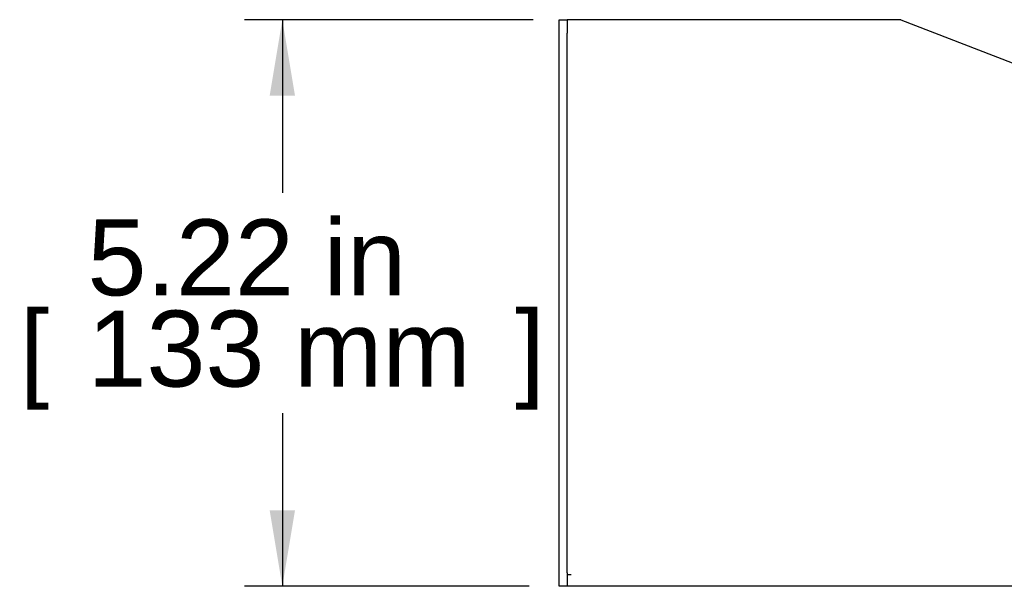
# Model space of a CAD drawing. Header units: inches. Extents: x 0 to 80.9, y 0 to 59.8.
# Tile 2 of 14: x 52 to 61.1, y 22.2 to 27.4. Entities that reach past the tile are written whole.
import ezdxf
from ezdxf.enums import TextEntityAlignment as Align

# ---------------------------------------------------------------- set-up
doc = ezdxf.new("R2010")
doc.units = ezdxf.units.IN
doc.header["$MEASUREMENT"] = 0
doc.layers.add('COM49069-1', color=7, linetype='Continuous')
doc.layers.add('Default', color=7, linetype='Continuous')
doc.styles.add('SEACAD_Arial', font='arial.ttf')
doc.dimstyles.new('WEB', dxfattribs={"dimtxt": 0.7, "dimasz": 0.7, "dimexe": 0.35, "dimexo": 0.35, "dimgap": 0.35, "dimtad": 0, "dimtih": 1, "dimtoh": 1, "dimzin": 4, "dimdsep": 46, "dimtxsty": 'SEACAD_Arial', "dimblk1": '_SE_FILLED', "dimblk2": '_SE_FILLED', "dimsah": 1, "dimcen": 0.35, "dimadec": 0, "dimazin": 0, "dimtfac": 1, "dimtdec": 0, "dimtofl": 0, "dimtmove": 0, "dimatfit": 3, "dimfxl": 1, "dimtolj": 1, "dimtzin": 4, "dimarcsym": 0})

# ---------------------------------------------------------------- blocks, each defined once
blk = doc.blocks.new('SE4')
at = {"layer": 'COM49069-1', "color": 7, "linetype": 'Continuous'}
for p, q in [((56.9846, 27.2958), (56.9846, 27.4208)), ((56.9846, 27.4208), (57.0566, 27.4208)), ((57.0566, 27.4208), (57.0566, 27.2958)), ((57.0926, 27.4208), (57.0566, 27.4208)), ((60.1316, 27.4208), (57.0926, 27.4208)), ((60.1316, 27.4208), (71.7805, 22.9069)), ((56.9846, 22.3278), (56.9846, 27.2958)), ((57.0566, 22.3278), (57.0566, 27.2958)), ((71.9125, 22.7749), (71.7805, 22.9069)), ((71.9125, 22.3194), (71.9125, 22.7749)), ((71.9126, 22.5778), (71.9126, 22.8278)), ((71.9126, 22.8278), (71.9846, 22.8278)), ((71.9846, 22.8278), (71.9846, 22.5778)), ((71.9126, 22.5778), (71.9126, 22.3194)), ((71.9846, 22.5778), (71.9846, 22.3194)), ((56.9846, 22.2028), (56.9846, 22.3278)), ((57.0566, 22.3278), (57.0566, 22.2028)), ((71.9126, 22.3108), (71.9126, 22.3194)), ((71.9126, 22.3194), (71.9846, 22.3194)), ((71.9846, 22.3108), (71.9846, 22.3194)), ((57.0566, 22.3109), (57.0926, 22.3109)), ((57.0566, 22.3108), (57.0926, 22.3108)), ((57.0926, 22.3109), (57.0926, 22.3108)), ((71.9126, 22.3108), (71.9345, 22.3108)), ((71.9345, 22.3108), (71.9846, 22.3108)), ((57.0566, 22.2028), (56.9846, 22.2028)), ((71.8766, 22.2028), (57.0566, 22.2028))]:
    blk.add_line(p, q, dxfattribs=at)
for centre, radius, start, end in [((71.9221, 22.2653), 0.055, 100.04068, 124.16118), ((71.8766, 22.3108), 0.036, 278.13722, 0), ((70.4573, 22.1678), 1.4284, 1.41764, 4.31002), ((70.4542, 22.1678), 1.4315, 1.41453, 4.30062), ((71.8766, 22.3108), 0.108, 274.61942, 0), ((71.8766, 22.3108), 0.108, 270, 274.61942), ((71.8766, 22.3103), 0.1075, 270, 274.6295)]:
    blk.add_arc(centre, radius, start, end, dxfattribs=at)
blk.add_open_spline([(71.8912, 22.3108), (71.8868, 22.3052), (71.8833, 22.2991), (71.8774, 22.2864), (71.8751, 22.28), (71.8713, 22.2672), (71.8699, 22.2609), (71.8679, 22.249), (71.8674, 22.2433), (71.867, 22.2329), (71.8672, 22.2282), (71.8684, 22.2199), (71.8694, 22.2162), (71.8722, 22.2103), (71.874, 22.208), (71.8788, 22.2046), (71.8817, 22.2036), (71.8853, 22.2031)], degree=3, knots=[0, 0, 0, 0, 0.125, 0.125, 0.25, 0.25, 0.375, 0.375, 0.5, 0.5, 0.625, 0.625, 0.75, 0.75, 0.875, 0.875, 1, 1, 1, 1], dxfattribs=at)
blk.add_open_spline([(71.8752, 22.2763), (71.8772, 22.2757), (71.8794, 22.2754), (71.8817, 22.2751)], degree=3, dxfattribs=at)
blk = doc.blocks.new('DMBLK71')
at = {"layer": 'Default', "linetype": 'Continuous', "transparency": 16777216}
for points in [[(54.3161, 26.7208), (54.5495, 26.7208), (54.4328, 27.4208)], [(54.3161, 22.9028), (54.4328, 22.2028), (54.5495, 22.9028)]]:
    blk.add_hatch(color=7, dxfattribs=at).paths.add_polyline_path(points)
at = {"layer": 'Default', "color": 7, "linetype": 'Continuous', "transparency": 16777216}
for p, q in [((56.7426, 27.4208), (54.0828, 27.4208)), ((54.4328, 27.4208), (54.4328, 25.8268)), ((54.4328, 23.7968), (54.4328, 22.2028)), ((56.7066, 22.2028), (54.0828, 22.2028))]:
    blk.add_line(p, q, dxfattribs=at)
at = {"layer": 'Default', "color": 7, "linetype": 'Continuous', "transparency": 16777216, "style": 'SEACAD_Arial'}
for s, p in [('5.22 in', (52.6372, 25.5818)), ('[', (52.0132, 24.7418)), (']', (56.5785, 24.7418)), ('133 mm', (52.6372, 24.7418))]:
    blk.add_text(s, height=0.7, dxfattribs=at).set_placement(p, align=Align.TOP_LEFT)
blk = doc.blocks.new('_SE_FILLED')
at = {"color": 0}
blk.add_line((0, 0), (-1, 0), dxfattribs=at)
blk.add_solid([(0, 0), (-1, -0.1665), (-1, 0.1665), (0, 0)], dxfattribs=at)

msp = doc.modelspace()

# ---------------------------------------------------------------- block references
at = {"layer": 'Default'}
msp.add_blockref('SE4', (0, 0), dxfattribs=at)

# ---------------------------------------------------------------- dimensions: what is measured, and where the dimension line sits
at = {"layer": 'Default', "color": 7, "linetype": 'Continuous'}
dim = msp.add_linear_dim(base=(54.4328, 22.2028), p1=(57.0926, 27.4208), p2=(57.0566, 22.2028), angle=90, text='\\A1;<>', dimstyle='WEB', dxfattribs=at)
dim.commit()
dim.dimension.update_dxf_attribs({"geometry": 'DMBLK71', "text_midpoint": (54.4328, 24.8118), "dimtype": 160})

doc.saveas('drawing.dxf')
